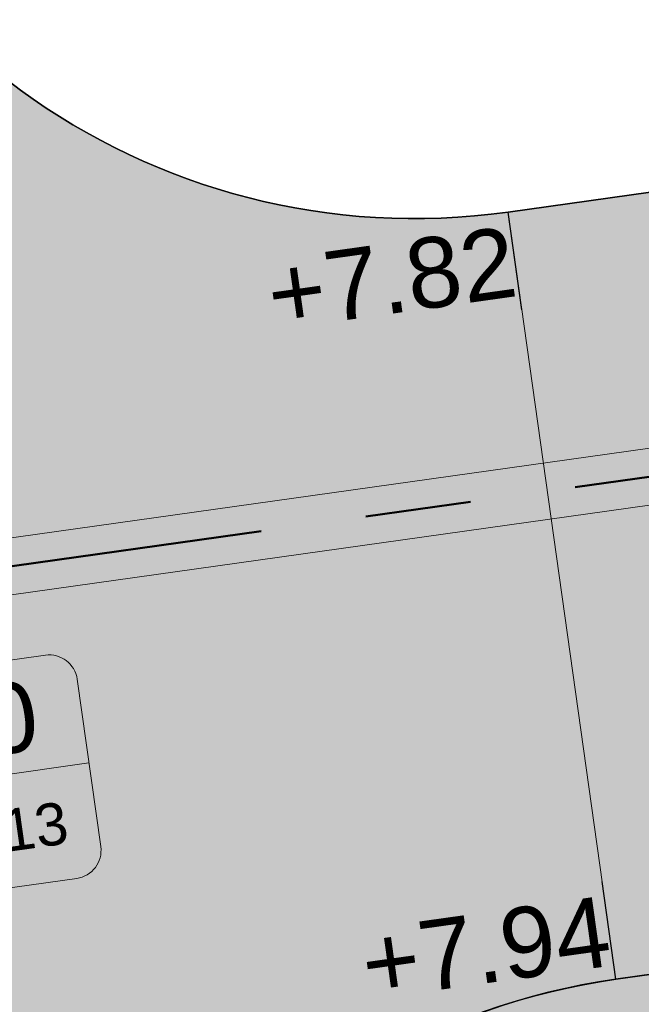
# Model space of a CAD drawing. Extents: x 98477 to 100410, y 398052 to 398969.
# Tile 56 of 256: x 98567.98 to 98572.39, y 398252.46 to 398259.45. Entities that reach past the tile are written whole.
import ezdxf
from ezdxf.enums import TextEntityAlignment as Align

# ---------------------------------------------------------------- set-up
doc = ezdxf.new("R2010")
doc.units = 0
doc.linetypes.add('AL-NUTSTRACE', pattern=[17, 5, -3.5, 0, -3.5, 5])
doc.linetypes.add('RI-RWA', pattern=[8.25, 4.5, -0.75, 0.75, -0.75, 0.75, -0.75])
for name, color, linetype, lineweight in [('N-KO-kantverharding', 2, 'Continuous', 25), ('N-RI-DWA putnummer', 24, 'Continuous', 18), ('N-RI-RWA hoofdriool', 162, 'RI-RWA', 50), ('N-RI-RWA hoofdriool buiswand', 162, 'Continuous', 13), ("N-VH-arcering 'MAT' grijs 251", 251, 'Continuous', 18), ('N-VH-arcering printbeton', 8, 'Continuous', 9), ('X-AL-hoogtelijn - Niv 1', 1, 'AL-HOOGTELIJN', 18), ('X-AL-nutstrace VERWERKT', 252, 'AL-NUTSTRACE', 18), ('X-AL-planthoogte VERWERKT', 180, 'Continuous', 25)]:
    doc.layers.add(name, color=color, linetype=linetype, lineweight=lineweight)
for name, color, linetype, plot in [('X-AL-contourlijnen', 30, 'Continuous', False), ('X-AL-hulplijn', 30, 'Continuous', False), ('X-AL-hulplijn riolering', 30, 'Continuous', False)]:
    doc.layers.add(name, color=color, linetype=linetype, plot=plot)
doc.styles.add('CS Annotative', font='arial.ttf')
doc.styles.get("Standard").update_dxf_attribs({"font": 'txt.shx'})
doc.linetypes.add('AL-HOOGTELIJN', pattern='A,10,-1.5,["H",Standard,S=0.9,R=0,X=-0.3,Y=-0.45],-1.5,30', length=43)

# ---------------------------------------------------------------- blocks, each defined once
blk = doc.blocks.new('*U95')
at = {"layer": 'X-AL-hulplijn', "flags": 128}
blk.add_lwpolyline([(0.04871058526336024, -0.3465938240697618), (-0.04871058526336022, 0.3465938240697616)], dxfattribs=at)
at = {"layer": 'X-AL-planthoogte VERWERKT', "linetype": 'Continuous', "style": 'CS Annotative'}
blk.add_attdef('HOOGTE-LINKS', text='', height=0.5, rotation=172.0000000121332, dxfattribs=at).set_placement((-3.208841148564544e-11, 1.119055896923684e-10), align=Align.MIDDLE_RIGHT)
blk = doc.blocks.new('*U567')
at = {"layer": 'X-AL-hulplijn riolering'}
for points in [[(-0.6275572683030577, 0.6275572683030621), (7.682743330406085e-16, 0), (0.6275572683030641, 0.6275572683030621, 0.4142135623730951)], [(3.290701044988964e-15, 0), (-0.6275572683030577, -0.6275572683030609, 0.4142135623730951), (0.6275572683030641, -0.6275572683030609)]]:
    blk.add_hatch(color=256, dxfattribs=at).paths.add_polyline_path(points)
at = {"lineweight": 9}
blk.add_line((4.057788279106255, -1.493158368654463), (15.94100510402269, 0.1769188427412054), dxfattribs=at)
blk.add_lwpolyline([(5.604748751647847, -5.315057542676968), (15.5074294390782, -3.923326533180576, 0.414213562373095), (16.3585244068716, -2.793885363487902), (15.52348580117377, 3.147723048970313, 0.414213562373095), (14.39404463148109, 3.998818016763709), (4.491363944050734, 2.607087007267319, 0.414213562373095), (3.640268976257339, 1.477645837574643), (4.475307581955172, -4.463962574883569, 0.414213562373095)], format="xyb", close=True)
at = {"layer": 'X-AL-hulplijn riolering'}
for points in [[(0.7530687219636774, -0.7530687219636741), (-0.7530687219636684, 0.7530687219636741)], [(0.7530687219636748, 0.7530687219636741), (-0.7530687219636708, -0.7530687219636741)]]:
    blk.add_lwpolyline(points, dxfattribs=at)
blk.add_circle((3.290701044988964e-15, 0), 0.8875, dxfattribs=at)
at = {"style": 'CS Annotative'}
for tag, height, p in [('HOOGTE', 2.5, (9.724411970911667, 1.298498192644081)), ('NR', 1.5, (10.27438141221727, -2.614737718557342))]:
    blk.add_attdef(tag, text='', height=height, rotation=7.999999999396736, dxfattribs=at).set_placement(p, align=Align.MIDDLE_CENTER)

msp = doc.modelspace()

# ---------------------------------------------------------------- hatches: boundary and pattern name
at = {"layer": "N-VH-arcering 'MAT' grijs 251"}
h = msp.add_hatch(color=256, dxfattribs=at)
h.dxf.hatch_style = 1
edge = h.paths.add_edge_path()
edge.add_line((98801.70985258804, 398275.5025756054), (98759.07881222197, 398269.5111736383))
edge.add_arc((98758.55691309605, 398273.2246788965), 3.749999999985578, 188.0000000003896, 277.9999999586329, ccw=False)
edge.add_line((98754.84340783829, 398272.7027797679), (98754.7320693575, 398273.4949942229))
edge.add_arc((98759.43584268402, 398274.1560664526), 4.75000000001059, 98.00000000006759, 188.0000000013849, ccw=False)
edge.add_line((98758.77477045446, 398278.859839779), (98802.64364589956, 398285.0252081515))
edge.add_arc((98800.79960231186, 398298.1462600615), 13.24999999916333, 278.0000000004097, 315.3695932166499)
edge.add_arc((98814.32101528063, 398284.7981743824), 5.750000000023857, 97.99999999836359, 135.3695932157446, ccw=False)
edge.add_line((98813.52076995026, 398290.4922157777), (98817.94515990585, 398291.114023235))
edge.add_arc((98818.74540523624, 398285.4199818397), 5.750000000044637, 8.00000000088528, 97.99999999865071, ccw=False)
edge.add_line((98824.43944663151, 398286.2202271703), (98832.12180180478, 398231.5574297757))
edge.add_arc((98824.4472242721, 398230.4788382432), 7.74999999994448, -36.90337989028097, 8.000000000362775, ccw=False)
edge.add_line((98830.64450586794, 398225.8252159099), (98822.02531955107, 398214.3469478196))
edge.add_arc((98828.62242576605, 398209.3930917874), 8.249999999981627, 143.0966201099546, 188.000000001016)
edge.add_line((98820.45271419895, 398208.2449137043), (98820.95212056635, 398204.6914527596))
edge.add_line((98820.95212056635, 398204.6914527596), (98824.98814049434, 398175.9736787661))
edge.add_line((98824.98814049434, 398175.9736787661), (98826.34507822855, 398166.3185650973))
edge.add_arc((98829.56344945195, 398166.7708776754), 3.249999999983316, 187.9999999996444, 277.9999999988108)
edge.add_line((98830.01576203, 398163.552506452), (98845.49611657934, 398165.7281284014))
edge.add_line((98845.49611657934, 398165.7281284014), (98850.05134969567, 398166.3683246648))
edge.add_line((98850.05134969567, 398166.3683246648), (98871.26042709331, 398169.349066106))
edge.add_line((98871.26042709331, 398169.349066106), (98879.77673248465, 398170.5459547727))
edge.add_line((98879.77673248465, 398170.5459547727), (98895.91810200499, 398172.8144763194))
edge.add_line((98895.91810200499, 398172.8144763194), (98895.01347684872, 398179.2512187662))
edge.add_line((98895.01347684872, 398179.2512187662), (98835.84495974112, 398170.9356259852))
edge.add_arc((98835.18388751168, 398175.6393993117), 4.749999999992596, 188.0000000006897, 277.9999999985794, ccw=False)
edge.add_line((98830.48011418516, 398174.9783270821), (98825.97718274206, 398207.0183491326))
edge.add_arc((98833.65176027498, 398208.096940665), 7.750000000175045, 143.0966201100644, 188.0000000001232, ccw=False)
edge.add_line((98827.4544786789, 398212.7505629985), (98836.07366499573, 398224.2288310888))
edge.add_arc((98829.47655878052, 398229.1826871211), 8.250000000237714, 323.096620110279, 367.9999999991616)
edge.add_line((98837.64627034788, 398230.3308652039), (98837.34238794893, 398232.4931008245))
edge.add_line((98837.34238794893, 398232.4931008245), (98837.34238780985, 398232.493100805))
edge.add_line((98837.34238780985, 398232.493100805), (98829.68786739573, 398286.9578446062))
edge.add_arc((98835.38190879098, 398287.7580899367), 5.749999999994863, 97.99999999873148, 188.0000000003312, ccw=False)
edge.add_line((98834.58166346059, 398293.452131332), (98882.50500414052, 398300.1873176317))
edge.add_arc((98883.61838894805, 398292.2651730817), 8.000000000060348, 11.632034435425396, 97.9999999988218, ccw=False)
edge.add_line((98891.45409032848, 398293.8781776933), (98890.9995, 398296.0865))
edge.add_line((98890.9995, 398296.0865), (98889.023, 398305.688))
edge.add_line((98889.023, 398305.688), (98888.557, 398307.974))
edge.add_line((98888.557, 398307.974), (98887.38477368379, 398314.7597044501))
edge.add_arc((98879.50153614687, 398313.3978799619), 8.00000000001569, -82.00000000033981, 9.801079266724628, ccw=False)
edge.add_line((98880.6149209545, 398305.475735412), (98872.94460748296, 398304.3977431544))
edge.add_arc((98872.42270835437, 398308.1112484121), 3.749999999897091, 189.4265010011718, 278.00000000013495, ccw=False)
edge.add_arc((92946.7354543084, 397324.3039467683), 6003.049999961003, 9.42650100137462, 10.61166010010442)
edge.add_line((98847.1206531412, 398429.7738954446), (98842.31285519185, 398429.0982035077))
edge.add_arc((92946.7354539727, 397324.3039467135), 5998.200000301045, 9.428546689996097, 10.613773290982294, ccw=False)
edge.add_arc((98860.08948650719, 398306.4687901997), 3.840166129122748, -81.43407539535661, 6.657381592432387, ccw=False)
edge.add_line((98860.66146879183, 398302.6714605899), (98847.18483033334, 398300.7774425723))
edge.add_line((98847.18483033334, 398300.7774425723), (98842.62959721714, 398300.1372463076))
edge.add_line((98842.62959721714, 398300.1372463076), (98820.15051205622, 398296.9780169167))
edge.add_arc((98819.35026672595, 398302.672058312), 5.749999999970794, 187.9999999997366, 277.99999999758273, ccw=False)
edge.add_line((98813.65622533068, 398301.8718129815), (98812.30624625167, 398311.4774132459))
edge.add_line((98812.30624625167, 398311.4774132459), (98811.1093575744, 398319.9937186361))
edge.add_line((98811.1093575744, 398319.9937186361), (98809.24443803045, 398333.2633107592))
edge.add_line((98809.24443803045, 398333.2633107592), (98808.67382831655, 398337.3234098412))
edge.add_line((98808.67382831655, 398337.3234098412), (98807.71353391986, 398344.1562595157))
edge.add_line((98807.71353391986, 398344.1562595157), (98807.70657526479, 398344.2057729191))
edge.add_line((98807.70657526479, 398344.2057729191), (98811.66764753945, 398344.7624653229))
edge.add_line((98811.66764753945, 398344.7624653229), (98829.49247277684, 398347.2675811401))
edge.add_line((98829.49247277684, 398347.2675811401), (98831.96814294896, 398347.6155138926))
edge.add_line((98831.96814294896, 398347.6155138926), (98831.06351779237, 398354.0522563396))
edge.add_line((98831.06351779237, 398354.0522563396), (98828.58784762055, 398353.704323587))
edge.add_line((98828.58784762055, 398353.704323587), (98810.76302238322, 398351.1992077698))
edge.add_line((98810.76302238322, 398351.1992077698), (98806.80195010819, 398350.6425153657))
edge.add_line((98806.80195010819, 398350.6425153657), (98806.79499145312, 398350.6920287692))
edge.add_line((98806.79499145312, 398350.6920287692), (98805.14616655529, 398362.4240275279))
edge.add_line((98805.14616655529, 398362.4240275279), (98805.04836903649, 398363.119893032))
edge.add_line((98805.04836903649, 398363.119893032), (98803.99065346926, 398370.6459303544))
edge.add_line((98803.99065346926, 398370.6459303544), (98802.48758397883, 398381.3408254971))
edge.add_line((98802.48758397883, 398381.3408254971), (98801.4298684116, 398388.8668628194))
edge.add_line((98801.4298684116, 398388.8668628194), (98799.92679892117, 398399.561757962))
edge.add_line((98799.92679892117, 398399.561757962), (98798.86908335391, 398407.0877952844))
edge.add_line((98798.86908335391, 398407.0877952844), (98797.36601386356, 398417.7826904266))
edge.add_line((98797.36601386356, 398417.7826904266), (98796.79540414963, 398421.8427895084))
edge.add_line((98796.79540414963, 398421.8427895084), (98795.88382033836, 398428.3290453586))
edge.add_line((98795.88382033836, 398428.3290453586), (98795.87686168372, 398428.3785587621))
edge.add_line((98795.87686168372, 398428.3785587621), (98799.83793395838, 398428.9352511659))
edge.add_line((98799.83793395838, 398428.9352511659), (98817.66275919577, 398431.4403669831))
edge.add_line((98817.66275919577, 398431.4403669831), (98820.13842936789, 398431.7882997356))
edge.add_line((98820.13842936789, 398431.7882997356), (98819.2338042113, 398438.2250421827))
edge.add_line((98819.2338042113, 398438.2250421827), (98816.75813403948, 398437.87710943))
edge.add_line((98816.75813403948, 398437.87710943), (98798.93330880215, 398435.3719936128))
edge.add_line((98798.93330880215, 398435.3719936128), (98794.9722365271, 398434.8153012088))
edge.add_line((98794.9722365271, 398434.8153012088), (98794.96527787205, 398434.8648146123))
edge.add_line((98794.96527787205, 398434.8648146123), (98793.37870452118, 398446.1538705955))
edge.add_line((98793.37870452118, 398446.1538705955), (98792.73850825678, 398450.7091037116))
edge.add_line((98792.73850825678, 398450.7091037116), (98789.33816684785, 398474.9037900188))
edge.add_line((98789.33816684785, 398474.9037900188), (98783.89169246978, 398474.1383379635))
edge.add_line((98783.89169246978, 398474.1383379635), (98786.76317609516, 398453.7066703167))
edge.add_arc((98782.05940276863, 398453.0455980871), 4.750000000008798, -82.0000000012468, 7.999999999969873, ccw=False)
edge.add_line((98782.72047499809, 398448.3418247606), (98773.11487473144, 398446.9918456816))
edge.add_line((98773.11487473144, 398446.9918456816), (98764.5985693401, 398445.7949570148))
edge.add_line((98764.5985693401, 398445.7949570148), (98743.40683266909, 398442.8166526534))
edge.add_line((98743.40683266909, 398442.8166526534), (98734.89052727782, 398441.6197639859))
edge.add_line((98734.89052727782, 398441.6197639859), (98611.80020633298, 398424.3205475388))
edge.add_line((98611.80020633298, 398424.3205475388), (98607.65702311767, 398453.8008279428))
edge.add_arc((98611.6373665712, 398454.1216500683), 3.993251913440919, 101.39182936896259, 184.6081706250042, ccw=False)
edge.add_line((98610.84862924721, 398458.0362323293), (98611.83889731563, 398458.1754054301))
edge.add_line((98611.83889731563, 398458.1754054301), (98639.5664032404, 398462.0722522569))
edge.add_line((98639.5664032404, 398462.0722522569), (98641.54693937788, 398462.3505984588))
edge.add_line((98641.54693937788, 398462.3505984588), (98659.37176461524, 398464.8557142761))
edge.add_line((98659.37176461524, 398464.8557142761), (98661.84743478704, 398465.2036470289))
edge.add_line((98661.84743478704, 398465.2036470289), (98660.94280963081, 398471.6403894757))
edge.add_line((98660.94280963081, 398471.6403894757), (98649.90132066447, 398470.0886093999))
edge.add_line((98649.90132066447, 398470.0886093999), (98624.64948491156, 398466.5396953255))
edge.add_line((98624.64948491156, 398466.5396953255), (98622.66894877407, 398466.2613491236))
edge.add_line((98622.66894877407, 398466.2613491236), (98604.84412353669, 398463.7562333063))
edge.add_line((98604.84412353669, 398463.7562333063), (98602.86358739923, 398463.4778871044))
edge.add_line((98602.86358739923, 398463.4778871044), (98594.9414428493, 398462.3645022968))
edge.add_line((98594.9414428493, 398462.3645022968), (98576.27488975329, 398459.7410893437))
edge.add_line((98576.27488975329, 398459.7410893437), (98577.17951490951, 398453.3043468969))
edge.add_line((98577.17951490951, 398453.3043468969), (98578.1697829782, 398453.4435199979))
edge.add_line((98578.1697829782, 398453.4435199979), (98598.47059208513, 398456.2943364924))
edge.add_arc((98598.79151287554, 398452.3139562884), 3.993296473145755, 11.424909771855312, 94.60953932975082, ccw=False)
edge.add_line((98602.70568277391, 398453.1049624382), (98606.84886598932, 398423.6246820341))
edge.add_line((98606.84886598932, 398423.6246820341), (98548.81915716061, 398415.4691383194))
edge.add_arc((98548.15808493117, 398420.172911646), 4.750000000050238, 188.0000000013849, 277.99999999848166, ccw=False)
edge.add_line((98543.45431160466, 398419.5118394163), (98539.76818545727, 398445.7399897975))
edge.add_line((98539.76818545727, 398445.7399897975), (98538.97597100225, 398445.6286513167))
edge.add_line((98538.97597100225, 398445.6286513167), (98538.73241807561, 398447.361620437))
edge.add_line((98538.73241807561, 398447.361620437), (98534.77134580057, 398446.8049280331))
edge.add_line((98534.77134580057, 398446.8049280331), (98536.52992450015, 398434.2919904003))
edge.add_line((98536.52992450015, 398434.2919904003), (98537.17012076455, 398429.7367572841))
edge.add_line((98537.17012076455, 398429.7367572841), (98538.39484405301, 398421.0223982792))
edge.add_line((98538.39484405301, 398421.0223982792), (98539.03504031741, 398416.467165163))
edge.add_line((98539.03504031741, 398416.467165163), (98541.02521566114, 398402.30633178))
edge.add_line((98541.02521566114, 398402.30633178), (98541.66541192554, 398397.7510986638))
edge.add_line((98541.66541192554, 398397.7510986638), (98543.65558726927, 398383.5902652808))
edge.add_line((98543.65558726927, 398383.5902652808), (98544.29578353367, 398379.0350321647))
edge.add_line((98544.29578353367, 398379.0350321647), (98545.60401068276, 398369.7265123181))
edge.add_arc((98543.87104156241, 398369.4829593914), 1.750000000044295, -82.00000000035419, 7.99999999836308, ccw=False)
edge.add_line((98544.11459448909, 398367.7499902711), (98522.47723718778, 398364.7090580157))
edge.add_line((98522.47723718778, 398364.7090580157), (98523.21485462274, 398359.4606372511))
edge.add_line((98523.21485462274, 398359.4606372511), (98545.05026553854, 398362.5294041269))
edge.add_line((98545.05026553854, 398362.5294041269), (98549.60549865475, 398363.1696003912))
edge.add_line((98549.60549865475, 398363.1696003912), (98564.16243926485, 398365.2154449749))
edge.add_arc((98564.82351149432, 398360.5116716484), 4.749999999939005, 8.000000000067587, 97.99999999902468, ccw=False)
edge.add_line((98569.5272848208, 398361.172743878), (98576.49985717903, 398311.5603136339))
edge.add_arc((98571.7960838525, 398310.8992414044), 4.749999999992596, -82.0000000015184, 7.999999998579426, ccw=False)
edge.add_line((98572.45715608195, 398306.1954680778), (98563.84182388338, 398304.9846620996))
edge.add_line((98563.84182388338, 398304.9846620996), (98559.28659076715, 398304.3444658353))
edge.add_line((98559.28659076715, 398304.3444658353), (98541.0161448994, 398301.7767221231))
edge.add_line((98541.0161448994, 398301.7767221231), (98541.7537623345, 398296.5283013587))
edge.add_line((98541.7537623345, 398296.5283013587), (98553.88454617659, 398298.2331718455))
edge.add_arc((98554.12809910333, 398296.5002027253), 1.749999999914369, 7.999999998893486, 98.0000000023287, ccw=False)
edge.add_line((98555.86106822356, 398296.7437556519), (98557.35022040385, 398286.1478873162))
edge.add_line((98557.35022040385, 398286.1478873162), (98557.99041666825, 398281.5926542))
edge.add_line((98557.99041666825, 398281.5926542), (98560.13368242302, 398266.3425259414))
edge.add_line((98560.13368242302, 398266.3425259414), (98560.77387868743, 398261.7872928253))
edge.add_line((98560.77387868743, 398261.7872928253), (98562.9171444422, 398246.5371645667))
edge.add_line((98562.9171444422, 398246.5371645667), (98563.5573407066, 398241.9819314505))
edge.add_line((98563.5573407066, 398241.9819314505), (98565.70060646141, 398226.7318031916))
edge.add_line((98565.70060646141, 398226.7318031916), (98566.34080272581, 398222.1765700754))
edge.add_line((98566.34080272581, 398222.1765700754), (98567.56552601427, 398213.4622110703))
edge.add_line((98567.56552601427, 398213.4622110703), (98568.20572227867, 398208.9069779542))
edge.add_line((98568.20572227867, 398208.9069779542), (98576.53105717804, 398149.6691420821))
edge.add_line((98576.53105717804, 398149.6691420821), (98576.55610833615, 398149.4908938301))
edge.add_line((98576.55610833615, 398149.4908938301), (98535.4599834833, 398143.7152101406))
edge.add_line((98535.4599834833, 398143.7152101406), (98536.3465161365, 398137.4072025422))
edge.add_line((98536.3465161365, 398137.4072025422), (98537.33678420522, 398137.5463756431))
edge.add_line((98537.33678420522, 398137.5463756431), (98577.44264098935, 398143.1828862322))
edge.add_line((98577.44264098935, 398143.1828862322), (98578.76478544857, 398133.7753395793))
edge.add_line((98578.76478544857, 398133.7753395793), (98538.65892866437, 398128.1388289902))
edge.add_line((98538.65892866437, 398128.1388289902), (98537.66866059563, 398127.9996558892))
edge.add_line((98537.66866059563, 398127.9996558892), (98538.57328575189, 398121.5629134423))
edge.add_line((98538.57328575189, 398121.5629134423), (98579.66941060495, 398127.3385971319))
edge.add_line((98579.66941060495, 398127.3385971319), (98579.67636925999, 398127.2890837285))
edge.add_line((98579.67636925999, 398127.2890837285), (98580.7660946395, 398119.5352847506))
edge.add_line((98580.7660946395, 398119.5352847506), (98582.57534495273, 398106.6617998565))
edge.add_line((98582.57534495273, 398106.6617998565), (98583.06245080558, 398103.1958616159))
edge.add_line((98583.06245080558, 398103.1958616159), (98584.87170111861, 398090.3223767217))
edge.add_line((98584.87170111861, 398090.3223767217), (98585.35880697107, 398086.8564384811))
edge.add_line((98585.35880697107, 398086.8564384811), (98587.16805728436, 398073.9829535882))
edge.add_line((98587.16805728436, 398073.9829535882), (98588.14928671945, 398067.0011433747))
edge.add_arc((98585.92118356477, 398066.6880038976), 2.249999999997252, -71.05267843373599, 7.999999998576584, ccw=False)
edge.add_line((98586.6517556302, 398064.5599145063), (98587.08769329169, 398064.7095716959))
edge.add_line((98587.08769329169, 398064.7095716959), (98595.76511800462, 398067.6885274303))
edge.add_line((98595.76511800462, 398067.6885274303), (98596.09256923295, 398067.8009412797))
edge.add_arc((98595.36199716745, 398069.9290306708), 2.249999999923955, 187.9999999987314, 288.947321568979, ccw=False)
edge.add_line((98593.13389401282, 398069.6158911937), (98582.46560133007, 398145.5247379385))
edge.add_arc((98587.16937465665, 398146.1858101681), 4.750000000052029, 98.00000000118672, 187.9999999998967, ccw=False)
edge.add_line((98586.50830242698, 398150.8895834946), (98609.06670264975, 398154.0599598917))
edge.add_line((98609.06670264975, 398154.0599598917), (98621.30783352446, 398156.2004915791))
edge.add_line((98621.30783352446, 398156.2004915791), (98618.71337939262, 398174.6609919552))
edge.add_line((98618.71337939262, 398174.6609919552), (98600.88855415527, 398172.155876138))
edge.add_line((98600.88855415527, 398172.155876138), (98602.70587460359, 398159.2249692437))
edge.add_line((98602.70587460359, 398159.2249692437), (98585.67326382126, 398156.8311919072))
edge.add_arc((98585.08617653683, 398161.633146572), 4.837710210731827, 189.0296070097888, 276.97039299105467, ccw=False)
edge.add_line((98580.30841826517, 398160.8738930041), (98573.6350680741, 398208.3572469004))
edge.add_line((98573.6350680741, 398208.3572469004), (98572.71652560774, 398214.8930161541))
edge.add_line((98572.71652560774, 398214.8930161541), (98570.01656744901, 398234.1042166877))
edge.add_line((98570.01656744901, 398234.1042166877), (98569.09802498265, 398240.6399859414))
edge.add_line((98569.09802498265, 398240.6399859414), (98568.63179509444, 398243.9573839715))
edge.add_line((98568.63179509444, 398243.9573839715), (98568.16556520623, 398247.2747820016))
edge.add_arc((98572.86933853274, 398247.9358542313), 4.74999999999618, 98.00000000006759, 188.0000000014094, ccw=False)
edge.add_line((98572.20826630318, 398252.6396275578), (98597.85620928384, 398256.2442108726))
edge.add_line((98597.85620928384, 398256.2442108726), (98604.39197853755, 398257.1627533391))
edge.add_line((98604.39197853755, 398257.1627533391), (98619.64210679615, 398259.3060190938))
edge.add_line((98619.64210679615, 398259.3060190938), (98626.17787604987, 398260.2245615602))
edge.add_line((98626.17787604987, 398260.2245615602), (98639.44746817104, 398262.089481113))
edge.add_line((98639.44746817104, 398262.089481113), (98639.4969815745, 398262.096439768))
edge.add_line((98639.4969815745, 398262.096439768), (98640.05367397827, 398258.1353674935))
edge.add_line((98640.05367397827, 398258.1353674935), (98641.8629242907, 398245.2618825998))
edge.add_line((98641.8629242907, 398245.2618825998), (98642.14127049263, 398243.2813464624))
edge.add_line((98642.14127049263, 398243.2813464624), (98643.25465530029, 398235.3592019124))
edge.add_line((98643.25465530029, 398235.3592019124), (98644.5767997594, 398225.9516552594))
edge.add_line((98644.5767997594, 398225.9516552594), (98646.03811731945, 398215.5538405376))
edge.add_line((98646.03811731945, 398215.5538405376), (98646.38605007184, 398213.0781703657))
edge.add_line((98646.38605007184, 398213.0781703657), (98652.82279251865, 398213.9827955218))
edge.add_line((98652.82279251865, 398213.9827955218), (98652.47485976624, 398216.4584656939))
edge.add_line((98652.47485976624, 398216.4584656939), (98651.70940771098, 398221.904940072))
edge.add_line((98651.70940771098, 398221.904940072), (98651.43106150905, 398223.8854762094))
edge.add_line((98651.43106150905, 398223.8854762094), (98649.62181119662, 398236.758961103))
edge.add_line((98649.62181119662, 398236.758961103), (98649.34346499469, 398238.7394972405))
edge.add_line((98649.34346499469, 398238.7394972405), (98646.49041642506, 398259.0399926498))
edge.add_line((98646.49041642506, 398259.0399926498), (98645.93372402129, 398263.0010649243))
edge.add_line((98645.93372402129, 398263.0010649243), (98645.98323742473, 398263.0080235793))
edge.add_line((98645.98323742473, 398263.0080235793), (98654.39783815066, 398264.1906185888))
edge.add_line((98654.39783815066, 398264.1906185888), (98722.62535253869, 398273.7793704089))
edge.add_line((98722.62535253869, 398273.7793704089), (98731.14165792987, 398274.9762590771))
edge.add_line((98731.14165792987, 398274.9762590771), (98743.97026282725, 398276.7792019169))
edge.add_arc((98744.55735011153, 398271.9772472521), 4.837710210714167, 9.02960700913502, 96.9703929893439, ccw=False)
edge.add_line((98749.33510838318, 398272.73650082), (98750.7268393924, 398262.8338201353))
edge.add_line((98750.7268393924, 398262.8338201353), (98752.41029510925, 398263.0704144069))
edge.add_line((98752.41029510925, 398263.0704144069), (98756.96552822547, 398263.7106106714))
edge.add_line((98756.96552822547, 398263.7106106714), (98772.21565648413, 398265.8538764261))
edge.add_line((98772.21565648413, 398265.8538764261), (98776.77088960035, 398266.4940726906))
edge.add_line((98776.77088960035, 398266.4940726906), (98795.98209013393, 398269.1940308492))
edge.add_line((98795.98209013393, 398269.1940308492), (98800.53732325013, 398269.8342271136))
edge.add_line((98800.53732325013, 398269.8342271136), (98802.46834598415, 398270.1056146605))
edge.add_line((98802.46834598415, 398270.1056146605), (98801.70985258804, 398275.5025756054))
edge = h.paths.add_edge_path(flags=16)
edge.add_line((98744.0622075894, 398333.4636472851), (98751.98435213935, 398334.5770320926))
edge.add_line((98751.98435213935, 398334.5770320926), (98753.96600319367, 398334.8555349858))
edge.add_line((98753.96600319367, 398334.8555349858), (98764.36270300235, 398336.316695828))
edge.add_line((98764.36270300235, 398336.316695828), (98764.36270299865, 398336.3166958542))
edge.add_line((98764.36270299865, 398336.3166958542), (98766.34323913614, 398336.5950420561))
edge.add_line((98766.34323913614, 398336.5950420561), (98774.26538368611, 398337.7084268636))
edge.add_line((98774.26538368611, 398337.7084268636), (98774.24729118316, 398337.8371617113))
edge.add_line((98774.24729118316, 398337.8371617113), (98802.48973650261, 398341.8063785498))
edge.add_line((98802.48973650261, 398341.8063785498), (98803.0185942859, 398338.0433598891))
edge.add_line((98803.0185942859, 398338.0433598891), (98808.47417984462, 398299.2248515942))
edge.add_arc((98800.79960231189, 398298.1462600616), 7.750000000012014, -82.00000000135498, 8.000000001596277, ccw=False)
edge.add_line((98801.87819384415, 398290.4716825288), (98771.96746476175, 398286.2680036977))
edge.add_line((98771.96746476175, 398286.2680036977), (98767.41223164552, 398285.6278074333))
edge.add_line((98767.41223164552, 398285.6278074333), (98755.13290759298, 398283.9020609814))
edge.add_line((98755.13290759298, 398283.9020609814), (98746.61660220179, 398282.7051723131))
edge.add_line((98746.61660220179, 398282.7051723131), (98730.37620587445, 398280.4227334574))
edge.add_line((98730.37620587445, 398280.4227334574), (98721.85990048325, 398279.2258447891))
edge.add_line((98721.85990048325, 398279.2258447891), (98654.3282516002, 398269.7348904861))
edge.add_arc((98653.66717937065, 398274.4386638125), 4.749999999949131, 187.9999999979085, 277.9999999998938, ccw=False)
edge.add_line((98648.96340604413, 398273.7775915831), (98644.1340994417, 398308.1398935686))
edge.add_line((98644.1340994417, 398308.1398935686), (98642.93721077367, 398316.6561989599))
edge.add_line((98642.93721077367, 398316.6561989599), (98640.29988051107, 398335.4217788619))
edge.add_line((98640.29988051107, 398335.4217788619), (98638.12129075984, 398335.1155980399))
edge.add_line((98638.12129075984, 398335.1155980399), (98637.23004949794, 398334.990342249))
edge.add_line((98637.23004949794, 398334.990342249), (98635.05145974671, 398334.6841614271))
edge.add_line((98635.05145974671, 398334.6841614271), (98635.74036659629, 398329.7823344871))
edge.add_line((98635.74036659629, 398329.7823344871), (98636.93725526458, 398321.266029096))
edge.add_line((98636.93725526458, 398321.266029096), (98638.384655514, 398310.967241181))
edge.add_line((98638.384655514, 398310.967241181), (98639.02485177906, 398306.4120080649))
edge.add_line((98639.02485177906, 398306.4120080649), (98641.16811753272, 398291.1618798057))
edge.add_line((98641.16811753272, 398291.1618798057), (98642.36500620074, 398282.6455744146))
edge.add_line((98642.36500620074, 398282.6455744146), (98643.71498527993, 398273.0399741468))
edge.add_arc((98639.01121195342, 398272.3789019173), 4.749999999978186, -82.00000000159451, 7.999999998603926, ccw=False)
edge.add_line((98639.67228418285, 398267.6751285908), (98619.32227537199, 398264.8151213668))
edge.add_line((98619.32227537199, 398264.8151213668), (98614.27190822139, 398264.1053385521))
edge.add_line((98614.27190822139, 398264.1053385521), (98593.92189940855, 398261.2453313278))
edge.add_arc((98593.26082717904, 398265.9491046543), 4.750000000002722, 188.0000000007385, 277.9999999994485, ccw=False)
edge.add_line((98588.55705385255, 398265.2880324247), (98581.77932383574, 398313.5140873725))
edge.add_line((98581.77932383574, 398313.5140873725), (98580.58243516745, 398322.0303927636))
edge.add_line((98580.58243516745, 398322.0303927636), (98575.23122943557, 398360.1062000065))
edge.add_line((98575.23122943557, 398360.1062000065), (98574.59103317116, 398364.6614331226))
edge.add_line((98574.59103317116, 398364.6614331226), (98572.66348572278, 398378.3766458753))
edge.add_line((98572.66348572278, 398378.3766458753), (98571.18825085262, 398388.8734874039))
edge.add_line((98571.18825085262, 398388.8734874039), (98568.51612731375, 398407.8866343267))
edge.add_arc((98573.21990064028, 398408.5477065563), 4.750000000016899, 97.9999999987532, 188.0000000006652, ccw=False)
edge.add_line((98572.55882841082, 398413.2514798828), (98607.11918401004, 398418.1086211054))
edge.add_line((98607.11918401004, 398418.1086211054), (98607.61431804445, 398418.1782076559))
edge.add_line((98607.61431804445, 398418.1782076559), (98611.58353488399, 398389.9357623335))
edge.add_line((98611.58353488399, 398389.9357623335), (98611.454800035, 398389.9176698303))
edge.add_line((98611.454800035, 398389.9176698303), (98613.2640503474, 398377.0441849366))
edge.add_line((98613.2640503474, 398377.0441849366), (98613.33363689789, 398376.5490509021))
edge.add_line((98613.33363689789, 398376.5490509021), (98626.20712179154, 398378.3583012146))
edge.add_line((98626.20712179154, 398378.3583012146), (98628.18765792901, 398378.6366474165))
edge.add_line((98628.18765792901, 398378.6366474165), (98636.10980247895, 398379.7500322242))
edge.add_line((98636.10980247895, 398379.7500322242), (98648.36932117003, 398381.4729952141))
edge.add_line((98648.36932117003, 398381.4729952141), (98647.4646960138, 398387.9097376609))
edge.add_line((98647.4646960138, 398387.9097376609), (98634.59121112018, 398386.1004873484))
edge.add_line((98634.59121112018, 398386.1004873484), (98632.49184281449, 398385.8054403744))
edge.add_line((98632.49184281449, 398385.8054403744), (98619.73719008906, 398384.0128908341))
edge.add_line((98619.73719008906, 398384.0128908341), (98617.50908693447, 398383.6997513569))
edge.add_line((98617.50908693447, 398383.6997513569), (98612.56565838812, 398418.8740731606))
edge.add_line((98612.56565838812, 398418.8740731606), (98613.06079242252, 398418.943659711))
edge.add_line((98613.06079242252, 398418.943659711), (98667.57504960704, 398426.6051389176))
edge.add_line((98667.57504960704, 398426.6051389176), (98722.08930679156, 398434.2666181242))
edge.add_line((98722.08930679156, 398434.2666181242), (98726.14940587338, 398434.8372278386))
edge.add_line((98726.14940587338, 398434.8372278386), (98759.42241298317, 398439.51344403))
edge.add_line((98759.42241298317, 398439.51344403), (98763.48251206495, 398440.084053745))
edge.add_line((98763.48251206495, 398440.084053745), (98783.48592705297, 398442.8953503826))
edge.add_arc((98784.14699928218, 398438.191577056), 4.750000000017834, 8.000000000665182, 97.99999999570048, ccw=False)
edge.add_line((98788.85077260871, 398438.8526492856), (98795.6145853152, 398390.7256211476))
edge.add_arc((98790.91081198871, 398390.064548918), 4.749999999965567, -82.00000000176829, 8.000000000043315, ccw=False)
edge.add_line((98791.57188421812, 398385.3607755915), (98787.36324492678, 398384.7692899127))
edge.add_line((98787.36324492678, 398384.7692899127), (98774.48976003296, 398382.9600396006))
edge.add_line((98774.48976003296, 398382.9600396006), (98766.12199485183, 398381.7840268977))
edge.add_line((98766.12199485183, 398381.7840268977), (98766.07248144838, 398381.7770682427))
edge.add_line((98766.07248144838, 398381.7770682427), (98764.94517930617, 398389.7982395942))
edge.add_line((98764.94517930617, 398389.7982395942), (98762.09213076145, 398410.0987350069))
edge.add_line((98762.09213076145, 398410.0987350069), (98761.95295766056, 398411.0890030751))
edge.add_line((98761.95295766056, 398411.0890030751), (98755.5162152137, 398410.1843779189))
edge.add_line((98755.5162152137, 398410.1843779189), (98755.65538831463, 398409.1941098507))
edge.add_line((98755.65538831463, 398409.1941098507), (98758.50843688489, 398388.893614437))
edge.add_line((98758.50843688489, 398388.893614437), (98759.63573900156, 398380.8724430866))
edge.add_line((98759.63573900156, 398380.8724430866), (98759.5862255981, 398380.8654844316))
edge.add_line((98759.5862255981, 398380.8654844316), (98748.79230364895, 398379.3484976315))
edge.add_line((98748.79230364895, 398379.3484976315), (98744.23707053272, 398378.7083013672))
edge.add_line((98744.23707053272, 398378.7083013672), (98741.31577972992, 398378.2977407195))
edge.add_line((98741.31577972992, 398378.2977407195), (98735.86930535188, 398377.532288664))
edge.add_line((98735.86930535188, 398377.532288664), (98732.94801454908, 398377.1217280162))
edge.add_line((98732.94801454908, 398377.1217280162), (98728.39278143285, 398376.4815317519))
edge.add_line((98728.39278143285, 398376.4815317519), (98718.31915239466, 398375.0657755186))
edge.add_arc((98720.44154218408, 398359.9641874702), 15.25000000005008, 97.9999999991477, 128.0000000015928)
edge.add_line((98711.052704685, 398371.9813514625), (98707.24934533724, 398369.0098414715))
edge.add_line((98707.24934533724, 398369.0098414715), (98710.51235115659, 398364.8333844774))
edge.add_line((98710.51235115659, 398364.8333844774), (98713.62044188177, 398367.261691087))
edge.add_arc((98721.25410813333, 398357.3241039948), 12.53110121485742, 99.37790491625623, 127.53006232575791, ccw=False)
edge.add_line((98719.21222162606, 398369.6877279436), (98728.55711414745, 398371.001066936))
edge.add_line((98728.55711414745, 398371.001066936), (98733.11234726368, 398371.6412632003))
edge.add_line((98733.11234726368, 398371.6412632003), (98743.90626921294, 398373.1582500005))
edge.add_line((98743.90626921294, 398373.1582500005), (98752.42257460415, 398374.3551386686))
edge.add_line((98752.42257460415, 398374.3551386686), (98763.21649655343, 398375.8721254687))
edge.add_line((98763.21649655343, 398375.8721254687), (98767.77172966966, 398376.512321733))
edge.add_line((98767.77172966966, 398376.512321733), (98793.32064568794, 398380.102987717))
edge.add_arc((98793.7681908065, 398376.2908113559), 3.838357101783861, 9.304190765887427, 96.69580920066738, ccw=False)
edge.add_line((98797.55605007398, 398376.9113815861), (98799.60189465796, 398362.3544409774))
edge.add_line((98799.60189465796, 398362.3544409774), (98801.64078058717, 398347.8470137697))
edge.add_line((98801.64078058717, 398347.8470137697), (98801.71036713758, 398347.3518797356))
edge.add_line((98801.71036713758, 398347.3518797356), (98773.46792181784, 398343.3826628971))
edge.add_line((98773.46792181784, 398343.3826628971), (98773.36075853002, 398344.1451693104))
edge.add_line((98773.36075853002, 398344.1451693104), (98770.8850883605, 398343.7972365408))
edge.add_line((98770.8850883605, 398343.7972365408), (98758.01160346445, 398341.9879862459))
edge.add_line((98758.01160346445, 398341.9879862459), (98756.03106732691, 398341.7096400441))
edge.add_line((98756.03106732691, 398341.7096400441), (98743.15758242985, 398339.900389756))
edge.add_line((98743.15758242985, 398339.900389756), (98743.15758243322, 398339.9003897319))
edge.add_line((98743.15758243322, 398339.9003897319), (98742.16731436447, 398339.761216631))
edge.add_line((98742.16731436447, 398339.761216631), (98743.07193952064, 398333.3244741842))
edge.add_line((98743.07193952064, 398333.3244741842), (98744.0622075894, 398333.4636472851))
edge = h.paths.add_edge_path(flags=16)
edge.add_line((98545.99047331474, 398402.9031704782), (98545.73996173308, 398404.6856530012))
edge.add_arc((98550.44373505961, 398405.3467252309), 4.750000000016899, 98.00000000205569, 188.0000000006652, ccw=False)
edge.add_line((98549.78266282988, 398410.0504985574), (98557.70480737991, 398411.1638833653))
edge.add_arc((98558.36587960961, 398406.4601100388), 4.750000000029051, 8.000000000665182, 98.00000000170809, ccw=False)
edge.add_line((98563.06965293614, 398407.1211822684), (98563.35495779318, 398405.0911327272))
edge.add_line((98563.35495779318, 398405.0911327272), (98565.09462155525, 398392.7127818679))
edge.add_line((98565.09462155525, 398392.7127818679), (98565.44255430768, 398390.237111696))
edge.add_line((98565.44255430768, 398390.237111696), (98567.18221806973, 398377.8587608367))
edge.add_line((98567.18221806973, 398377.8587608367), (98567.46752292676, 398375.8287112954))
edge.add_arc((98562.76374960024, 398375.1676390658), 4.749999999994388, -82.00000000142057, 7.9999999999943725, ccw=False)
edge.add_line((98563.42482182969, 398370.4638657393), (98555.50267727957, 398369.3504809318))
edge.add_arc((98554.84160505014, 398374.0542542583), 4.749999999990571, 187.9999999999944, 277.99999999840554, ccw=False)
edge.add_line((98550.13783172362, 398373.3931820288), (98549.88732014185, 398375.1756645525))
edge.add_line((98549.88732014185, 398375.1756645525), (98548.07806982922, 398388.0491494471))
edge.add_line((98548.07806982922, 398388.0491494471), (98547.79972362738, 398390.0296855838))
edge.add_line((98547.79972362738, 398390.0296855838), (98545.99047331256, 398402.9031704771))
edge = h.paths.add_edge_path(flags=16)
edge.add_line((98580.97427237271, 398279.7231952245), (98580.69592617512, 398281.7037313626))
edge.add_line((98580.69592617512, 398281.7037313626), (98579.23460861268, 398292.1015460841))
edge.add_line((98579.23460861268, 398292.1015460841), (98578.55961907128, 398296.9043462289))
edge.add_arc((98573.85584574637, 398296.2432739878), 4.750000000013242, 8.000000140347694, 98.00000000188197)
edge.add_line((98573.19477351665, 398300.9470473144), (98565.5697093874, 398299.8754144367))
edge.add_arc((98566.23078161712, 398295.1716411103), 4.749999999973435, 98.00000000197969, 186.1903587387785)
edge.add_line((98561.5084782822, 398294.6594387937), (98561.50613232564, 398294.659109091))
edge.add_line((98561.50613232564, 398294.659109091), (98563.66331539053, 398279.3099540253))
edge.add_line((98563.66331539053, 398279.3099540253), (98563.94166159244, 398277.329417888))
edge.add_line((98563.94166159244, 398277.329417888), (98566.09884465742, 398261.9802628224))
edge.add_line((98566.09884465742, 398261.9802628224), (98566.10119061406, 398261.980592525))
edge.add_arc((98570.78174201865, 398262.7898752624), 4.749999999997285, 189.8096412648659, 277.9999999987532)
edge.add_line((98571.4428142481, 398258.0861019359), (98579.06787837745, 398259.1577348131))
edge.add_arc((98578.406806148, 398263.8615081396), 4.749999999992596, 277.9999999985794, 367.9999999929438)
edge.add_line((98583.11057947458, 398264.5225803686), (98582.43558993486, 398269.325380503))
edge.add_line((98582.43558993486, 398269.325380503), (98580.97427237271, 398279.7231952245))
edge = h.paths.add_edge_path(flags=16)
edge.add_line((98615.08128089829, 398162.7819088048), (98614.48868373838, 398166.998456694))
edge.add_arc((98612.75571461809, 398166.7549037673), 1.749999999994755, 8.000000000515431, 98.00000000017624)
edge.add_line((98612.51216169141, 398168.4878728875), (98608.55108941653, 398167.9311804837))
edge.add_arc((98608.79464234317, 398166.1982113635), 1.749999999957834, 97.99999999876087, 188.000000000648)
edge.add_line((98607.06167322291, 398165.9546584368), (98607.65427038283, 398161.7381105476))
edge.add_arc((98609.38723950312, 398161.9816634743), 1.749999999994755, 188.0000000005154, 277.999999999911)
edge.add_line((98609.6307924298, 398160.248694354), (98613.59186470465, 398160.8053867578))
edge.add_arc((98613.348311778, 398162.5383558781), 1.749999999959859, 277.9999999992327, 368.0000000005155)
at = {"layer": 'N-VH-arcering printbeton'}
h = msp.add_hatch(dxfattribs=at)
h.set_pattern_fill('CS-PRINTBETON', color=256)
h.set_pattern_definition([(45, (0, 0), (-0.3535533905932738, 0.3535533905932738), []), (45, (0.35, 0), (-0.3535533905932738, 0.3535533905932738), [0.5000000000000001, -0.2])])
edge = h.paths.add_edge_path()
edge.add_line((98553.14692874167, 398303.4815926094), (98564.83209195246, 398305.1238352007))
edge.add_line((98564.83209195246, 398305.1238352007), (98572.45715608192, 398306.1954680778))
edge.add_arc((98571.7960838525, 398310.8992414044), 4.749999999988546, 277.9999999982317, 367.9999999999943)
edge.add_line((98576.49985717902, 398311.5603136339), (98569.5272848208, 398361.172743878))
edge.add_arc((98564.82351149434, 398360.5116716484), 4.749999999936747, 8.000000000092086, 97.99999999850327)
edge.add_line((98564.16243926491, 398365.2154449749), (98549.60549865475, 398363.1696003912))
edge.add_line((98549.60549865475, 398363.1696003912), (98545.05026553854, 398362.5294041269))
edge.add_line((98545.05026553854, 398362.5294041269), (98523.21485462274, 398359.4606372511))
edge.add_line((98523.21485462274, 398359.4606372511), (98522.47723718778, 398364.7090580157))
edge.add_line((98522.47723718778, 398364.7090580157), (98544.11459448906, 398367.7499902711))
edge.add_arc((98543.87104156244, 398369.4829593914), 1.750000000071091, 277.9999999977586, 367.9999999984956)
edge.add_line((98545.60401068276, 398369.7265123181), (98544.29578353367, 398379.0350321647))
edge.add_line((98544.29578353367, 398379.0350321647), (98543.65558726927, 398383.5902652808))
edge.add_line((98543.65558726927, 398383.5902652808), (98541.66541192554, 398397.7510986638))
edge.add_line((98541.66541192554, 398397.7510986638), (98541.02521566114, 398402.30633178))
edge.add_line((98541.02521566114, 398402.30633178), (98539.03504031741, 398416.467165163))
edge.add_line((98539.03504031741, 398416.467165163), (98538.39484405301, 398421.0223982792))
edge.add_line((98538.39484405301, 398421.0223982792), (98537.17012076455, 398429.7367572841))
edge.add_line((98537.17012076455, 398429.7367572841), (98536.52992450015, 398434.2919904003))
edge.add_line((98536.52992450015, 398434.2919904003), (98535.0496920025, 398444.8243918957))
edge.add_line((98535.0496920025, 398444.8243918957), (98533.81185691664, 398444.6504255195))
edge.add_line((98533.81185691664, 398444.6504255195), (98544.43576214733, 398369.0574119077))
edge.add_line((98544.43576214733, 398369.0574119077), (98521.65959656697, 398365.8564305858))
edge.add_line((98521.65959656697, 398365.8564305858), (98522.74514675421, 398358.1323396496))
edge.add_line((98522.74514675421, 398358.1323396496), (98564.33640564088, 398363.9776098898))
edge.add_arc((98564.75392494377, 398361.0068056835), 3.000000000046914, 8.000000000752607, 98.00000000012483, ccw=False)
edge.add_line((98567.72472915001, 398361.4243249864), (98574.83647460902, 398310.8216266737))
edge.add_arc((98571.86567040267, 398310.4041073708), 3.000000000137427, -82.0000000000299, 8.000000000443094, ccw=False)
edge.add_line((98572.28318970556, 398307.4333031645), (98539.60434343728, 398302.8405908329))
edge.add_line((98539.60434343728, 398302.8405908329), (98540.6898936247, 398295.116499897))
edge.add_line((98540.6898936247, 398295.116499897), (98554.55364658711, 398297.0649233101))
edge.add_line((98554.55364658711, 398297.0649233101), (98575.31827325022, 398149.3169274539))
edge.add_line((98575.31827325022, 398149.3169274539), (98576.55610833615, 398149.4908938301))
edge.add_line((98576.55610833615, 398149.4908938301), (98576.53105717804, 398149.6691420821))
edge.add_line((98576.53105717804, 398149.6691420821), (98568.20572227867, 398208.9069779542))
edge.add_line((98568.20572227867, 398208.9069779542), (98567.56552601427, 398213.4622110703))
edge.add_line((98567.56552601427, 398213.4622110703), (98566.34080272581, 398222.1765700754))
edge.add_line((98566.34080272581, 398222.1765700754), (98565.70060646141, 398226.7318031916))
edge.add_line((98565.70060646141, 398226.7318031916), (98563.5573407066, 398241.9819314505))
edge.add_line((98563.5573407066, 398241.9819314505), (98562.9171444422, 398246.5371645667))
edge.add_line((98562.9171444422, 398246.5371645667), (98560.77387868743, 398261.7872928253))
edge.add_line((98560.77387868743, 398261.7872928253), (98560.13368242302, 398266.3425259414))
edge.add_line((98560.13368242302, 398266.3425259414), (98557.99041666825, 398281.5926542))
edge.add_line((98557.99041666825, 398281.5926542), (98557.35022040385, 398286.1478873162))
edge.add_line((98557.35022040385, 398286.1478873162), (98555.86106822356, 398296.7437556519))
edge.add_arc((98554.12809910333, 398296.5002027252), 1.749999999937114, 8.000000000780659, 97.99999999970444)
edge.add_line((98553.88454617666, 398298.2331718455), (98541.7537623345, 398296.5283013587))
edge.add_line((98541.7537623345, 398296.5283013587), (98541.0161448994, 398301.7767221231))
edge.add_line((98541.0161448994, 398301.7767221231), (98553.14692874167, 398303.4815926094))
h = msp.add_hatch(dxfattribs=at)
h.set_pattern_fill('CS-PRINTBETON', color=256)
h.set_pattern_definition([(53.00000000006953, (19448.54779836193, 79321.54942094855), (-0.3993177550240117, 0.3009075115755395), []), (53.00000000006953, (19448.89439218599, 79321.59813153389), (-0.3993177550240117, 0.3009075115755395), [0.5, -0.2])])
edge = h.paths.add_edge_path()
edge.add_line((98639.49698157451, 398262.0964397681), (98626.17787604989, 398260.2245615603))
edge.add_line((98626.17787604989, 398260.2245615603), (98619.64210679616, 398259.3060190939))
edge.add_line((98619.64210679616, 398259.3060190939), (98604.39197853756, 398257.1627533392))
edge.add_line((98604.39197853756, 398257.1627533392), (98597.85620928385, 398256.2442108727))
edge.add_line((98597.85620928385, 398256.2442108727), (98572.20826630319, 398252.6396275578))
edge.add_arc((98572.86933853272, 398247.9358542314), 4.749999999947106, 97.99999999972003, 187.9999999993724)
edge.add_line((98568.16556520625, 398247.2747820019), (98568.63179509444, 398243.9573839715))
edge.add_line((98568.63179509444, 398243.9573839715), (98569.09802498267, 398240.6399859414))
edge.add_line((98569.09802498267, 398240.6399859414), (98569.98873282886, 398234.3022703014))
edge.add_line((98569.98873282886, 398234.3022703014), (98571.9197555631, 398234.5736578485))
edge.add_line((98571.9197555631, 398234.5736578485), (98570.51410724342, 398244.5753653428))
edge.add_arc((98576.45571565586, 398245.4104039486), 5.999999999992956, 97.99999999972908, 188.0000000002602, ccw=False)
edge.add_line((98575.62067705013, 398251.352012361), (98639.74053450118, 398260.3634706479))
edge.add_line((98639.74053450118, 398260.3634706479), (98639.49698157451, 398262.0964397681))

# ---------------------------------------------------------------- linework, layer by layer
at = {"layer": 'N-KO-kantverharding', "flags": 128}
for points in [[(98575.50174604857, 398300.6990020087, -0.276038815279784), (98578.55961907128, 398296.9043462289), (98579.23460861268, 398292.1015460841), (98573.29300020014, 398291.2665074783), (98574.75431776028, 398280.8686927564), (98580.69592617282, 398281.7037313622), (98580.97427237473, 398279.7231952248), (98575.0326639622, 398278.888156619), (98576.49398152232, 398268.4903418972), (98582.43558993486, 398269.325380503), (98583.11057947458, 398264.5225803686, -0.414213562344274), (98579.06787837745, 398259.1577348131), (98571.4428142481, 398258.0861019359, -0.404992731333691), (98566.10119061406, 398261.980592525), (98572.04045306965, 398262.8153014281), (98569.88327000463, 398278.1644564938), (98563.94166159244, 398277.329417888), (98563.66331539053, 398279.3099540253), (98569.60492380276, 398280.1449926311), (98567.44774073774, 398295.4941476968), (98561.5084782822, 398294.6594387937, -0.4049927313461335), (98565.5697093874, 398299.8754144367), (98573.19477351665, 398300.9470473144, -0.1239970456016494), (98575.50174604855, 398300.6990020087)], [(98580.30841826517, 398160.8738930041), (98573.6350680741, 398208.3572469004), (98572.71652560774, 398214.8930161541), (98570.01656744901, 398234.1042166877), (98569.09802498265, 398240.6399859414), (98568.63179509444, 398243.9573839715), (98568.16556520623, 398247.2747820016, -0.4142135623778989), (98572.20826630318, 398252.6396275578), (98597.85620928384, 398256.2442108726), (98604.39197853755, 398257.1627533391), (98619.64210679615, 398259.3060190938)]]:
    msp.add_lwpolyline(points, format="xyb", dxfattribs=at)
at = {"layer": 'N-RI-RWA hoofdriool'}
msp.add_lwpolyline([(98586.03053404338, 398258.1166171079), (98563.65047568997, 398254.9713050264)], dxfattribs=at)
at = {"layer": 'N-RI-RWA hoofdriool buiswand', "flags": 128}
for points in [[(98586.00269942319, 398258.3146707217), (98563.62264106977, 398255.1693586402)], [(98586.05836866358, 398257.9185634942), (98563.67831031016, 398254.7732514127)]]:
    msp.add_lwpolyline(points, dxfattribs=at)
at = {"layer": 'X-AL-contourlijnen', "flags": 128}
for points in [[(98580.97427237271, 398279.7231952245), (98580.69592617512, 398281.7037313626), (98579.23460861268, 398292.1015460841), (98578.55961907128, 398296.9043462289, 0.4142135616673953), (98573.19477351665, 398300.9470473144), (98565.5697093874, 398299.8754144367, 0.4049927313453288), (98561.5084782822, 398294.6594387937), (98561.50613232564, 398294.659109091), (98563.66331539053, 398279.3099540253), (98563.94166159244, 398277.329417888), (98566.09884465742, 398261.9802628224), (98566.10119061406, 398261.980592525, 0.404992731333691), (98571.4428142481, 398258.0861019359), (98579.06787837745, 398259.1577348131, 0.414213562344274), (98583.11057947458, 398264.5225803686), (98582.43558993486, 398269.325380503)], [(98639.49698157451, 398262.0964397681), (98626.17787604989, 398260.2245615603), (98619.64210679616, 398259.3060190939), (98604.39197853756, 398257.1627533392), (98597.85620928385, 398256.2442108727), (98572.20826630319, 398252.6396275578, 0.4142135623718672), (98568.16556520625, 398247.2747820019), (98568.63179509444, 398243.9573839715), (98569.09802498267, 398240.6399859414), (98569.98873282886, 398234.3022703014), (98571.9197555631, 398234.5736578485), (98570.51410724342, 398244.5753653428, -0.4142135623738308), (98575.62067705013, 398251.352012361), (98639.74053450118, 398260.3634706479)]]:
    msp.add_lwpolyline(points, format="xyb", close=True, dxfattribs=at)
msp.add_lwpolyline([(98580.30841826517, 398160.8738930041), (98573.6350680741, 398208.3572469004), (98572.71652560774, 398214.8930161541), (98570.01656744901, 398234.1042166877), (98569.09802498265, 398240.6399859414), (98568.63179509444, 398243.9573839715), (98568.16556520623, 398247.2747820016, -0.4142135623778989), (98572.20826630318, 398252.6396275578), (98597.85620928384, 398256.2442108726), (98604.39197853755, 398257.1627533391), (98619.64210679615, 398259.3060190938)], format="xyb", dxfattribs=at)
at = {"layer": 'X-AL-hoogtelijn - Niv 1', "ltscale": 0.25, "flags": 128}
msp.add_lwpolyline([(98571.4428142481, 398258.0861019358), (98572.20826630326, 398252.6396275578)], dxfattribs=at)
at = {"layer": 'X-AL-nutstrace VERWERKT', "const_width": 1.5, "flags": 128}
msp.add_lwpolyline([(98561.85059787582, 398250.1741246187), (98802.78281900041, 398284.0349400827, 0.1645201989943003), (98810.940810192, 398288.1353480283, -0.1697792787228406), (98813.75666505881, 398289.5145313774), (98879.19022714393, 398298.7116300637)], format="xyb", dxfattribs=at)

# ---------------------------------------------------------------- block references
at = {"layer": 'N-RI-DWA putnummer'}
ref = msp.add_blockref('*U567', (98565.2820095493, 398254.1402832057), dxfattribs=dict(at, xscale=0.2, yscale=0.2, zscale=0.2))
ref.add_attrib('HOOGTE', '+7.90', dxfattribs={"linetype": 'Continuous', "height": 0.4999999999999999, "rotation": 7.999999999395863, "style": 'CS Annotative'}).set_placement((98567.22689194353, 398254.3999828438), align=Align.MIDDLE_CENTER)
ref.add_attrib('NR', 'HV-BV013', dxfattribs={"linetype": 'Continuous', "height": 0.3, "rotation": 7.999999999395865, "style": 'CS Annotative'}).set_placement((98567.33688583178, 398253.6173356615), align=Align.MIDDLE_CENTER)
at = {"layer": 'X-AL-planthoogte VERWERKT'}
ref = msp.add_blockref('*U95', (98571.49152483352, 398257.7395081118), dxfattribs=dict(at, yscale=-1, rotation=196.0000000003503))
ref.add_attrib('HOOGTE-LINKS', '+7.82', dxfattribs={"linetype": 'Continuous', "height": 0.5, "rotation": 8.000000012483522, "style": 'CS Annotative'}).set_placement((98571.49152483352, 398257.7395081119), align=Align.MIDDLE_RIGHT)
ref = msp.add_blockref('*U95', (98572.15955571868, 398252.9862213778), dxfattribs=dict(at, yscale=-1, rotation=196.0000000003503))
ref.add_attrib('HOOGTE-LINKS', '+7.94', dxfattribs={"linetype": 'Continuous', "height": 0.5, "rotation": 8.000000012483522, "style": 'CS Annotative'}).set_placement((98572.15955571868, 398252.9862213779), align=Align.MIDDLE_RIGHT)

doc.saveas('drawing.dxf')
